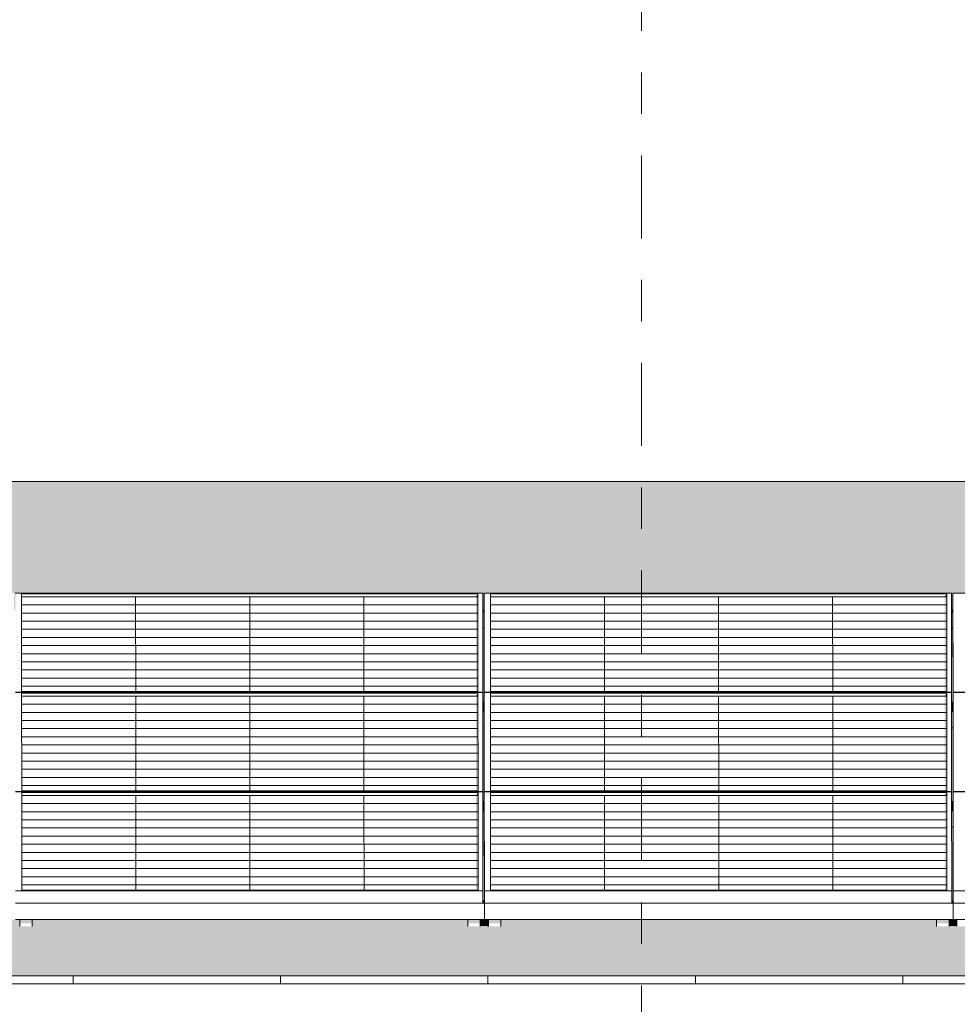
# Model space of a CAD drawing. Header units: metres. Extents: x -111 to -1, y -8 to 26.
# Tile 28 of 256: x -54.25 to -51.99, y 5.95 to 8.33. Entities that reach past the tile are written whole.
import ezdxf
from ezdxf.enums import TextEntityAlignment as Align

# ---------------------------------------------------------------- set-up
doc = ezdxf.new("R2010")
doc.units = ezdxf.units.M
doc.header["$MEASUREMENT"] = 0
doc.linetypes.add('Raster', pattern=[0.4, 0.2, -0.1, 0, -0.1])
for name, color, linetype in [('30 Dachaufbau', 7, 'Continuous'), ('70 PV-Anlage', 7, 'Continuous'), ('90 Achsraster', 7, 'Continuous'), ('94 Genehmigungsplanung Bemaßung', 7, 'Continuous')]:
    doc.layers.add(name, color=color, linetype=linetype)
doc.styles.add('ERSTELLTER_STIL_1', font='arial.ttf')
doc.styles.add('ERSTELLTER_STIL_2', font='arial.ttf')
doc.dimstyles.new('ERSTELLTER_STIL__1', dxfattribs={"dimtxt": 0.25, "dimasz": 0.19, "dimexe": 0.18, "dimexo": 0.1, "dimgap": 0, "dimtad": 1, "dimtih": 1, "dimtoh": 1, "dimzin": 0, "dimdsep": 46, "dimtxsty": 'ERSTELLTER_STIL_2', "dimblk": 'ARROWHEAD_6', "dimblk1": 'ARROWHEAD_6', "dimblk2": 'ARROWHEAD_6', "dimcen": 0.09, "dimclrd": 7, "dimclre": 7, "dimclrt": 7, "dimazin": 0, "dimtfac": 1, "dimtdec": 4, "dimtmove": 0, "dimatfit": 3, "dimfxl": 1, "dimtolj": 1, "dimtzin": 0, "dimarcsym": 0})

# ---------------------------------------------------------------- blocks, each defined once
blk = doc.blocks.new('*X3', base_point=(-27236.1321, 0))
at = {"layer": '30 Dachaufbau', "color": 7, "linetype": 'Continuous', "lineweight": 13}
for p, q in [((-54.1225, 6.0035), (-54.1225, 6.0233)), ((-54.1225, 6.0035), (-54.1225, 6.0233)), ((-53.6225, 6.0035), (-53.6225, 6.0233)), ((-53.6225, 6.0035), (-53.6225, 6.0233)), ((-53.1225, 6.0035), (-53.1225, 6.0233)), ((-53.1225, 6.0035), (-53.1225, 6.0233)), ((-52.6225, 6.0035), (-52.6225, 6.0233)), ((-52.6225, 6.0035), (-52.6225, 6.0233)), ((-52.1225, 6.0035), (-52.1225, 6.0233)), ((-52.1225, 6.0035), (-52.1225, 6.0233))]:
    blk.add_line(p, q, dxfattribs=at)
blk = doc.blocks.new('*X13', base_point=(-27236.1321, 0))
at = {"layer": '30 Dachaufbau', "linetype": 'Continuous', "lineweight": 0, "true_color": 0x000000}
blk.add_hatch(color=18, dxfattribs=at).paths.add_polyline_path([(-53.1315, 6.8599), (-53.135, 6.8599), (-53.1349, 6.6824), (-53.1314, 6.6824)])
blk = doc.blocks.new('*X14', base_point=(-27236.1321, 0))
at = {"layer": '30 Dachaufbau', "linetype": 'Continuous', "lineweight": 0, "true_color": 0x000000}
blk.add_hatch(color=18, dxfattribs=at).paths.add_polyline_path([(-53.1349, 6.6205), (-53.1347, 6.443), (-53.1313, 6.443), (-53.1314, 6.6205)])
blk = doc.blocks.new('*X15', base_point=(-27236.1321, 0))
at = {"layer": '30 Dachaufbau', "linetype": 'Continuous', "lineweight": 0, "true_color": 0x000000}
blk.add_hatch(color=18, dxfattribs=at).paths.add_polyline_path([(-53.1312, 6.3811), (-53.1347, 6.3811), (-53.1346, 6.2278), (-53.1346, 6.2036), (-53.1311, 6.2036)])
blk = doc.blocks.new('*X16', base_point=(-27236.1321, 0))
at = {"layer": '30 Dachaufbau', "linetype": 'Continuous', "lineweight": 0, "true_color": 0x000000}
blk.add_hatch(color=18, dxfattribs=at).paths.add_polyline_path([(-52.005, 6.8599), (-52.0049, 6.6824), (-52.0014, 6.6824), (-52.0015, 6.8599)])
blk = doc.blocks.new('*X17', base_point=(-27236.1321, 0))
at = {"layer": '30 Dachaufbau', "linetype": 'Continuous', "lineweight": 0, "true_color": 0x000000}
blk.add_hatch(color=18, dxfattribs=at).paths.add_polyline_path([(-52.0014, 6.6205), (-52.0049, 6.6205), (-52.0047, 6.443), (-52.0013, 6.443)])
blk = doc.blocks.new('*X18', base_point=(-27236.1321, 0))
at = {"layer": '30 Dachaufbau', "linetype": 'Continuous', "lineweight": 0, "true_color": 0x000000}
blk.add_hatch(color=18, dxfattribs=at).paths.add_polyline_path([(-52.0012, 6.3811), (-52.0047, 6.3811), (-52.0046, 6.2278), (-52.0046, 6.2036), (-52.0011, 6.2036)])
blk = doc.blocks.new('*X106', base_point=(-27236.1321, 0))
at = {"layer": '30 Dachaufbau', "linetype": 'Continuous', "lineweight": 0, "true_color": 0x000000}
h = blk.add_hatch(color=18, dxfattribs=at)
h.paths.add_polyline_path([(-58.6225, 7.2143), (-58.6225, 6.0233), (-16.8411, 6.0233), (-16.8411, 7.2143), (-22.8511, 7.2143), (-22.8511, 7.0042), (-37.6511, 7.0042), (-37.6511, 7.2143)])
h.paths.add_polyline_path([(-57.6516, 6.9157), (-57.6516, 6.9454), (-56.5251, 6.9454), (-56.525, 6.9051), (-56.5216, 6.9051), (-56.5216, 6.9157), (-56.5216, 6.9454), (-55.3951, 6.9454), (-55.395, 6.9051), (-55.3916, 6.9051), (-55.3916, 6.9157), (-55.3916, 6.9454), (-54.2651, 6.9454), (-54.265, 6.9051), (-54.2616, 6.9051), (-54.2616, 6.9157), (-54.2616, 6.9454), (-53.1351, 6.9454), (-53.135, 6.9051), (-53.1316, 6.9051), (-53.1316, 6.9157), (-53.1316, 6.9454), (-52.0051, 6.9454), (-52.005, 6.9051), (-52.0016, 6.9051), (-52.0016, 6.9157), (-52.0016, 6.9454), (-50.8751, 6.9454), (-50.875, 6.9051), (-50.8716, 6.9051), (-50.8716, 6.9157), (-50.8716, 6.9454), (-49.7451, 6.9454), (-49.745, 6.9051), (-49.7416, 6.9051), (-49.7416, 6.9157), (-49.7416, 6.9454), (-48.6151, 6.9454), (-48.615, 6.9051), (-48.6116, 6.9051), (-48.6116, 6.9157), (-48.6116, 6.9454), (-47.4851, 6.9454), (-47.485, 6.9051), (-47.4816, 6.9051), (-47.4816, 6.9157), (-47.4816, 6.9454), (-46.3551, 6.9454), (-46.355, 6.9051), (-46.3516, 6.9051), (-46.3516, 6.9157), (-46.3516, 6.9454), (-45.2251, 6.9454), (-45.225, 6.9051), (-45.2216, 6.9051), (-45.2216, 6.9157), (-45.2216, 6.9454), (-44.0951, 6.9454), (-44.095, 6.9051), (-44.0916, 6.9051), (-44.0916, 6.9157), (-44.0916, 6.9454), (-42.9651, 6.9454), (-42.965, 6.9051), (-42.9616, 6.9051), (-42.9616, 6.9157), (-42.9616, 6.9454), (-41.8351, 6.9454), (-41.835, 6.9051), (-41.8316, 6.9051), (-41.8316, 6.9157), (-41.8316, 6.9454), (-40.7051, 6.9454), (-40.705, 6.9051), (-40.7016, 6.9051), (-40.7016, 6.9157), (-40.7016, 6.9454), (-39.5751, 6.9454), (-39.575, 6.9051), (-39.5716, 6.9051), (-39.5716, 6.9157), (-39.5716, 6.9454), (-38.4451, 6.9454), (-38.445, 6.9051), (-38.4416, 6.9051), (-38.4416, 6.9157), (-38.4416, 6.9454), (-37.3151, 6.9454), (-37.315, 6.9051), (-37.3116, 6.9051), (-37.3116, 6.9157), (-37.3116, 6.9454), (-36.1851, 6.9454), (-36.185, 6.9051), (-36.1816, 6.9051), (-36.1816, 6.9157), (-36.1816, 6.9454), (-35.0551, 6.9454), (-35.055, 6.9051), (-35.0516, 6.9051), (-35.0516, 6.9157), (-35.0516, 6.9454), (-33.9251, 6.9454), (-33.925, 6.9051), (-33.9216, 6.9051), (-33.9216, 6.9157), (-33.9216, 6.9454), (-32.7951, 6.9454), (-32.795, 6.9051), (-32.7916, 6.9051), (-32.7916, 6.9157), (-32.7916, 6.9454), (-31.6651, 6.9454), (-31.665, 6.9051), (-31.6616, 6.9051), (-31.6616, 6.9157), (-31.6616, 6.9454), (-30.5351, 6.9454), (-30.535, 6.9051), (-30.5316, 6.9051), (-30.5316, 6.9157), (-30.5316, 6.9454), (-29.4051, 6.9454), (-29.405, 6.9051), (-29.4016, 6.9051), (-29.4016, 6.9157), (-29.4016, 6.9454), (-28.2751, 6.9454), (-28.275, 6.9051), (-28.2716, 6.9051), (-28.2716, 6.9157), (-28.2716, 6.9454), (-27.1451, 6.9454), (-27.145, 6.9051), (-27.1416, 6.9051), (-27.1416, 6.9157), (-27.1416, 6.9454), (-26.0151, 6.9454), (-26.015, 6.9051), (-26.0116, 6.9051), (-26.0116, 6.9157), (-26.0116, 6.9454), (-24.8851, 6.9454), (-24.885, 6.9051), (-24.8816, 6.9051), (-24.8816, 6.9157), (-24.8816, 6.9454), (-23.7551, 6.9454), (-23.755, 6.9051), (-23.7516, 6.9051), (-23.7516, 6.9157), (-23.7516, 6.9454), (-22.6251, 6.9454), (-22.625, 6.9051), (-22.6216, 6.9051), (-22.6216, 6.9157), (-22.6216, 6.9454), (-21.4951, 6.9454), (-21.495, 6.9051), (-21.4916, 6.9051), (-21.4916, 6.9157), (-21.4916, 6.9454), (-20.3651, 6.9454), (-20.365, 6.9051), (-20.3616, 6.9051), (-20.3616, 6.9157), (-20.3616, 6.9454), (-19.2351, 6.9454), (-19.235, 6.9051), (-19.2316, 6.9051), (-19.2316, 6.9157), (-19.2316, 6.9454), (-18.1051, 6.9454), (-18.105, 6.9051), (-18.1016, 6.9051), (-18.1016, 6.8995), (-18.1016, 6.8599), (-18.105, 6.8599), (-18.1049, 6.6824), (-18.1014, 6.6824), (-18.1014, 6.6768), (-18.1014, 6.6657), (-18.1014, 6.6601), (-18.1014, 6.6205), (-18.1049, 6.6205), (-18.1047, 6.443), (-18.1013, 6.443), (-18.1012, 6.4374), (-18.1012, 6.4263), (-18.1012, 6.4207), (-18.1012, 6.3811), (-18.1047, 6.3811), (-18.1046, 6.2278), (-18.1046, 6.2036), (-18.1011, 6.2036), (-18.1011, 6.1981), (-18.1011, 6.1584), (-18.1111, 6.1584), (-18.1111, 6.1427), (-18.1411, 6.1427), (-18.1411, 6.1434), (-18.1411, 6.1469), (-18.1411, 6.1584), (-19.1911, 6.1584), (-19.1911, 6.1427), (-19.2211, 6.1427), (-19.2211, 6.1434), (-19.2211, 6.1469), (-19.2211, 6.1584), (-19.2411, 6.1584), (-19.2411, 6.1427), (-19.2711, 6.1427), (-19.2711, 6.1434), (-19.2711, 6.1469), (-19.2711, 6.1584), (-20.3211, 6.1584), (-20.3211, 6.1427), (-20.3511, 6.1427), (-20.3511, 6.1434), (-20.3511, 6.1469), (-20.3511, 6.1584), (-20.3711, 6.1584), (-20.3711, 6.1427), (-20.4011, 6.1427), (-20.4011, 6.1434), (-20.4011, 6.1469), (-20.4011, 6.1584), (-21.4511, 6.1584), (-21.4511, 6.1427), (-21.4811, 6.1427), (-21.4811, 6.1434), (-21.4811, 6.1468), (-21.4811, 6.1584), (-21.5011, 6.1584), (-21.5011, 6.1427), (-21.5311, 6.1427), (-21.5311, 6.1434), (-21.5311, 6.1469), (-21.5311, 6.1584), (-22.5811, 6.1584), (-22.5811, 6.1427), (-22.6111, 6.1427), (-22.6111, 6.1434), (-22.6111, 6.1468), (-22.6111, 6.1584), (-22.6311, 6.1584), (-22.6311, 6.1427), (-22.6611, 6.1427), (-22.6611, 6.1434), (-22.6611, 6.1469), (-22.6611, 6.1584), (-23.7111, 6.1584), (-23.7111, 6.1427), (-23.7411, 6.1427), (-23.7411, 6.1434), (-23.7411, 6.1468), (-23.7411, 6.1584), (-23.7611, 6.1584), (-23.7611, 6.1427), (-23.7911, 6.1427), (-23.7911, 6.1434), (-23.7911, 6.1468), (-23.7911, 6.1584), (-24.8411, 6.1584), (-24.8411, 6.1426), (-24.8711, 6.1426), (-24.8711, 6.1434), (-24.8711, 6.1468), (-24.8711, 6.1584), (-24.8911, 6.1584), (-24.8911, 6.1426), (-24.9211, 6.1426), (-24.9211, 6.1434), (-24.9211, 6.1468), (-24.9211, 6.1584), (-25.9711, 6.1584), (-25.9711, 6.1426), (-26.0011, 6.1426), (-26.0011, 6.1434), (-26.0011, 6.1468), (-26.0011, 6.1584), (-26.0211, 6.1584), (-26.0211, 6.1426), (-26.0511, 6.1426), (-26.0511, 6.1434), (-26.0511, 6.1468), (-26.0511, 6.1584), (-27.1011, 6.1584), (-27.1011, 6.1426), (-27.1311, 6.1426), (-27.1311, 6.1434), (-27.1311, 6.1468), (-27.1311, 6.1584), (-27.1511, 6.1584), (-27.1511, 6.1426), (-27.1811, 6.1426), (-27.1811, 6.1434), (-27.1811, 6.1468), (-27.1811, 6.1584), (-28.2311, 6.1584), (-28.2311, 6.1426), (-28.2611, 6.1426), (-28.2611, 6.1434), (-28.2611, 6.1468), (-28.2611, 6.1584), (-28.2811, 6.1584), (-28.2811, 6.1426), (-28.3111, 6.1426), (-28.3111, 6.1434), (-28.3111, 6.1468), (-28.3111, 6.1584), (-29.3611, 6.1584), (-29.3611, 6.1426), (-29.3911, 6.1426), (-29.3911, 6.1434), (-29.3911, 6.1467), (-29.3911, 6.1584), (-29.4111, 6.1584), (-29.4111, 6.1426), (-29.4411, 6.1426), (-29.4411, 6.1434), (-29.4411, 6.1468), (-29.4411, 6.1584), (-30.4911, 6.1584), (-30.4911, 6.1426), (-30.5211, 6.1426), (-30.5211, 6.1434), (-30.5211, 6.1468), (-30.5211, 6.1584), (-30.5411, 6.1584), (-30.5411, 6.1426), (-30.5711, 6.1426), (-30.5711, 6.1434), (-30.5711, 6.1468), (-30.5711, 6.1584), (-31.6211, 6.1584), (-31.6211, 6.1426), (-31.6511, 6.1426), (-31.6511, 6.1434), (-31.6511, 6.1467), (-31.6511, 6.1584), (-31.6711, 6.1584), (-31.6711, 6.1426), (-31.7011, 6.1426), (-31.7011, 6.1434), (-31.7011, 6.1467), (-31.7011, 6.1584), (-32.7511, 6.1584), (-32.7511, 6.1425), (-32.7811, 6.1425), (-32.7811, 6.1434), (-32.7811, 6.1467), (-32.7811, 6.1584), (-32.8011, 6.1584), (-32.8011, 6.1425), (-32.8311, 6.1425), (-32.8311, 6.1434), (-32.8311, 6.1467), (-32.8311, 6.1584), (-33.8811, 6.1584), (-33.8811, 6.1425), (-33.9111, 6.1425), (-33.9111, 6.1434), (-33.9111, 6.1467), (-33.9111, 6.1584), (-33.9311, 6.1584), (-33.9311, 6.1425), (-33.9611, 6.1425), (-33.9611, 6.1434), (-33.9611, 6.1467), (-33.9611, 6.1584), (-35.0111, 6.1584), (-35.0111, 6.1425), (-35.0411, 6.1425), (-35.0411, 6.1434), (-35.0411, 6.1467), (-35.0411, 6.1584), (-35.0611, 6.1584), (-35.0611, 6.1425), (-35.0911, 6.1425), (-35.0911, 6.1434), (-35.0911, 6.1467), (-35.0911, 6.1584), (-36.1411, 6.1584), (-36.1411, 6.1425), (-36.1711, 6.1425), (-36.1711, 6.1434), (-36.1711, 6.1466), (-36.1711, 6.1584), (-36.1911, 6.1584), (-36.1911, 6.1425), (-36.2211, 6.1425), (-36.2211, 6.1434), (-36.2211, 6.1467), (-36.2211, 6.1584), (-37.2711, 6.1584), (-37.2711, 6.1425), (-37.3011, 6.1425), (-37.3011, 6.1434), (-37.3011, 6.1467), (-37.3011, 6.1584), (-37.3211, 6.1584), (-37.3211, 6.1425), (-37.3511, 6.1425), (-37.3511, 6.1434), (-37.3511, 6.1467), (-37.3511, 6.1584), (-38.4011, 6.1584), (-38.4011, 6.1425), (-38.4311, 6.1425), (-38.4311, 6.1434), (-38.4311, 6.1466), (-38.4311, 6.1584), (-38.4511, 6.1584), (-38.4511, 6.1425), (-38.4811, 6.1425), (-38.4811, 6.1434), (-38.4811, 6.1467), (-38.4811, 6.1584), (-39.5311, 6.1584), (-39.5311, 6.1424), (-39.5611, 6.1424), (-39.5611, 6.1434), (-39.5611, 6.1466), (-39.5611, 6.1584), (-39.5811, 6.1584), (-39.5811, 6.1424), (-39.6111, 6.1424), (-39.6111, 6.1434), (-39.6111, 6.1466), (-39.6111, 6.1584), (-40.6611, 6.1584), (-40.6611, 6.1424), (-40.6911, 6.1424), (-40.6911, 6.1434), (-40.6911, 6.1466), (-40.6911, 6.1584), (-40.7111, 6.1584), (-40.7111, 6.1424), (-40.7411, 6.1424), (-40.7411, 6.1434), (-40.7411, 6.1466), (-40.7411, 6.1584), (-41.7911, 6.1584), (-41.7911, 6.1424), (-41.8211, 6.1424), (-41.8211, 6.1434), (-41.8211, 6.1466), (-41.8211, 6.1584), (-41.8411, 6.1584), (-41.8411, 6.1424), (-41.8711, 6.1424), (-41.8711, 6.1434), (-41.8711, 6.1466), (-41.8711, 6.1584), (-42.9211, 6.1584), (-42.9211, 6.1424), (-42.9511, 6.1424), (-42.9511, 6.1434), (-42.9511, 6.1466), (-42.9511, 6.1584), (-42.9711, 6.1584), (-42.9711, 6.1424), (-43.0011, 6.1424), (-43.0011, 6.1434), (-43.0011, 6.1466), (-43.0011, 6.1584), (-44.0511, 6.1584), (-44.0511, 6.1424), (-44.0811, 6.1424), (-44.0811, 6.1434), (-44.0811, 6.1466), (-44.0811, 6.1584), (-44.1011, 6.1584), (-44.1011, 6.1424), (-44.1311, 6.1424), (-44.1311, 6.1434), (-44.1311, 6.1466), (-44.1311, 6.1584), (-45.1811, 6.1584), (-45.1811, 6.1424), (-45.2111, 6.1424), (-45.2111, 6.1434), (-45.2111, 6.1466), (-45.2111, 6.1584), (-45.2311, 6.1584), (-45.2311, 6.1424), (-45.2611, 6.1424), (-45.2611, 6.1434), (-45.2611, 6.1466), (-45.2611, 6.1584), (-46.3111, 6.1584), (-46.3111, 6.1424), (-46.3411, 6.1424), (-46.3411, 6.1434), (-46.3411, 6.1465), (-46.3411, 6.1584), (-46.3611, 6.1584), (-46.3611, 6.1424), (-46.3911, 6.1424), (-46.3911, 6.1434), (-46.3911, 6.1466), (-46.3911, 6.1584), (-47.4411, 6.1584), (-47.4411, 6.1423), (-47.4711, 6.1423), (-47.4711, 6.1434), (-47.4711, 6.1465), (-47.4711, 6.1584), (-47.4911, 6.1584), (-47.4911, 6.1423), (-47.5211, 6.1423), (-47.5211, 6.1434), (-47.5211, 6.1465), (-47.5211, 6.1584), (-48.5711, 6.1584), (-48.5711, 6.1423), (-48.6011, 6.1423), (-48.6011, 6.1434), (-48.6011, 6.1465), (-48.6011, 6.1584), (-48.6211, 6.1584), (-48.6211, 6.1423), (-48.6511, 6.1423), (-48.6511, 6.1434), (-48.6511, 6.1465), (-48.6511, 6.1584), (-49.7011, 6.1584), (-49.7011, 6.1423), (-49.7311, 6.1423), (-49.7311, 6.1434), (-49.7311, 6.1465), (-49.7311, 6.1584), (-49.7511, 6.1584), (-49.7511, 6.1423), (-49.7811, 6.1423), (-49.7811, 6.1434), (-49.7811, 6.1465), (-49.7811, 6.1584), (-50.8311, 6.1584), (-50.8311, 6.1423), (-50.8611, 6.1423), (-50.8611, 6.1434), (-50.8611, 6.1465), (-50.8611, 6.1584), (-50.8811, 6.1584), (-50.8811, 6.1423), (-50.9111, 6.1423), (-50.9111, 6.1434), (-50.9111, 6.1465), (-50.9111, 6.1584), (-51.9611, 6.1584), (-51.9611, 6.1423), (-51.9911, 6.1423), (-51.9911, 6.1434), (-51.9911, 6.1464), (-51.9911, 6.1584), (-52.0111, 6.1584), (-52.0111, 6.1423), (-52.0411, 6.1423), (-52.0411, 6.1434), (-52.0411, 6.1465), (-52.0411, 6.1584), (-53.0911, 6.1584), (-53.0911, 6.1423), (-53.1211, 6.1423), (-53.1211, 6.1434), (-53.1211, 6.1465), (-53.1211, 6.1584), (-53.1411, 6.1584), (-53.1411, 6.1423), (-53.1711, 6.1423), (-53.1711, 6.1434), (-53.1711, 6.1464), (-53.1711, 6.1584), (-54.2211, 6.1584), (-54.2211, 6.1423), (-54.2511, 6.1423), (-54.2511, 6.1434), (-54.2511, 6.1464), (-54.2511, 6.1584), (-54.2711, 6.1584), (-54.2711, 6.1423), (-54.3011, 6.1423), (-54.3011, 6.1434), (-54.3011, 6.1464), (-54.3011, 6.1584), (-55.3511, 6.1584), (-55.3511, 6.1422), (-55.3811, 6.1422), (-55.3811, 6.1434), (-55.3811, 6.1464), (-55.3811, 6.1584), (-55.4011, 6.1584), (-55.4011, 6.1422), (-55.4311, 6.1422), (-55.4311, 6.1434), (-55.4311, 6.1464), (-55.4311, 6.1584), (-56.4811, 6.1584), (-56.4811, 6.1422), (-56.5111, 6.1422), (-56.5111, 6.1434), (-56.5111, 6.1464), (-56.5111, 6.1584), (-56.5311, 6.1584), (-56.5311, 6.1422), (-56.5611, 6.1422), (-56.5611, 6.1434), (-56.5611, 6.1464), (-56.5611, 6.1584), (-57.6111, 6.1584), (-57.6111, 6.1422), (-57.6411, 6.1422), (-57.6411, 6.1434), (-57.6411, 6.1464), (-57.6411, 6.1584), (-57.6511, 6.1584), (-57.6511, 6.164), (-57.6511, 6.2036), (-57.6512, 6.3811), (-57.6512, 6.3811), (-57.6512, 6.3867), (-57.6512, 6.3978), (-57.6513, 6.4034), (-57.6513, 6.443), (-57.6514, 6.6205), (-57.6514, 6.6205), (-57.6514, 6.6261), (-57.6514, 6.6372), (-57.6514, 6.6428), (-57.6514, 6.6824), (-57.6515, 6.8599), (-57.6516, 6.8599), (-57.6516, 6.8654), (-57.6516, 6.9051)], flags=0)
blk = doc.blocks.new('Standard-Rastermarker[12]_1', base_point=(-52.7525, 10))
at = {"layer": '90 Achsraster', "color": 14, "linetype": 'Raster', "lineweight": 18, "true_color": 0xa80000}
blk.add_line((-52.7525, 9), (-52.7525, -1), dxfattribs=at)
at = {"layer": '90 Achsraster', "color": 14, "lineweight": 18, "true_color": 0xa80000, "style": 'ERSTELLTER_STIL_1'}
for tag, p in [('AC_MarkerText_1_0', (-52.7525, 10.5)), ('AC_MarkerText_1_1', (-52.7525, -2.2))]:
    blk.add_attdef(tag, text='', height=0.3, rotation=360, dxfattribs=at).set_placement(p, align=Align.TOP_CENTER)
blk = doc.blocks.new('*D128', base_point=(-27236.1321, 0))
at = {"layer": '94 Genehmigungsplanung Bemaßung', "color": 7, "linetype": 'Continuous', "lineweight": 13}
for p, q in [((-58.1625, 9.3843), (-58.1625, 9.7593)), ((-17.3411, 9.3843), (-17.3411, 9.7593)), ((-58.0625, 9.6718), (-58.2625, 9.4718)), ((-17.2411, 9.6718), (-17.4411, 9.4718)), ((-58.3125, 9.5718), (-58.1625, 9.5718)), ((-58.1625, 9.5718), (-17.3411, 9.5718))]:
    blk.add_line(p, q, dxfattribs=at)
at = {"layer": '94 Genehmigungsplanung Bemaßung', "color": 7, "lineweight": 13, "insert": (-38.1808, 9.6218), "char_height": 0.25, "attachment_point": 7, "style": 'ERSTELLTER_STIL_2'}
blk.add_mtext('\\A1;{\\pql;\\fArial|b0|i0|c0|p0;\\W1.000000;40,82}', dxfattribs=at)
blk = doc.blocks.new('ARROWHEAD_6')
at = {"color": 0, "linetype": 'Continuous', "lineweight": 0}
for p, q in [((-0.5, -0.5), (0.5, 0.5)), ((0, 0), (-1, 0))]:
    blk.add_line(p, q, dxfattribs=at)

msp = doc.modelspace()

# ---------------------------------------------------------------- hatches: boundary and pattern name
at = {"layer": '30 Dachaufbau', "linetype": 'Continuous', "lineweight": 0, "true_color": 0x000000}
for points in [[(-53.1315, 6.8599), (-53.135, 6.8599), (-53.1349, 6.6824), (-53.1314, 6.6824)], [(-52.005, 6.8599), (-52.0049, 6.6824), (-52.0014, 6.6824), (-52.0015, 6.8599)], [(-53.1349, 6.6205), (-53.1347, 6.443), (-53.1313, 6.443), (-53.1314, 6.6205)], [(-52.0014, 6.6205), (-52.0049, 6.6205), (-52.0047, 6.443), (-52.0013, 6.443)], [(-53.1312, 6.3811), (-53.1347, 6.3811), (-53.1346, 6.2278), (-53.1346, 6.2036), (-53.1311, 6.2036)], [(-52.0012, 6.3811), (-52.0047, 6.3811), (-52.0046, 6.2278), (-52.0046, 6.2036), (-52.0011, 6.2036)], [(-54.2211, 6.1428), (-53.1758, 6.1428), (-53.1711, 6.1423), (-53.1711, 6.1464), (-53.1711, 6.1584), (-54.2211, 6.1584)], [(-53.1411, 6.1584), (-53.1411, 6.1428), (-53.1258, 6.1428), (-53.1211, 6.1423), (-53.1211, 6.1465), (-53.1211, 6.1584)], [(-53.0911, 6.1428), (-52.0458, 6.1428), (-52.0411, 6.1423), (-52.0411, 6.1465), (-52.0411, 6.1584), (-53.0911, 6.1584)], [(-52.0111, 6.1584), (-52.0111, 6.1428), (-51.9958, 6.1428), (-51.9911, 6.1423), (-51.9911, 6.1464), (-51.9911, 6.1584)]]:
    msp.add_hatch(color=18, dxfattribs=at).paths.add_polyline_path(points)
at = {"layer": '70 PV-Anlage', "linetype": 'Continuous', "lineweight": 0, "true_color": 0x000000}
for points in [[(-53.1514, 6.9364), (-53.1466, 6.9364), (-53.1466, 6.9438)], [(-53.1513, 6.7086), (-53.1464, 6.7086), (-53.1466, 6.9254), (-53.1466, 6.9364), (-53.1514, 6.9364)], [(-53.1466, 6.9438), (-53.1466, 6.9254), (-53.1464, 6.7086)], [(-53.1316, 6.9454), (-53.1316, 6.9157), (-53.1316, 6.9051), (-53.1316, 6.9027), (-53.1314, 6.6781), (-53.1314, 6.7065)], [(-52.0214, 6.9364), (-52.0166, 6.9364), (-52.0166, 6.9438)], [(-52.0213, 6.7086), (-52.0164, 6.7086), (-52.0166, 6.9254), (-52.0166, 6.9364), (-52.0214, 6.9364)], [(-52.0166, 6.9254), (-52.0164, 6.7086), (-52.0166, 6.9438)], [(-52.0016, 6.9454), (-52.0016, 6.9157), (-52.0016, 6.9051), (-52.0016, 6.9027), (-52.0014, 6.6781), (-52.0014, 6.7065)], [(-53.135, 6.9051), (-53.135, 6.8995), (-53.1316, 6.8995), (-53.1316, 6.9027), (-53.1316, 6.9051)], [(-52.005, 6.9051), (-52.005, 6.8995), (-52.0016, 6.8995), (-52.0016, 6.9027), (-52.0016, 6.9051)], [(-53.135, 6.8995), (-53.135, 6.8599), (-53.1316, 6.8599), (-53.1316, 6.8623), (-53.1316, 6.8995)], [(-53.1316, 6.8623), (-53.1316, 6.8599), (-53.1316, 6.8995), (-53.1316, 6.9027)], [(-53.1316, 6.8995), (-53.1316, 6.8599), (-53.1315, 6.8599)], [(-52.005, 6.8995), (-52.005, 6.8599), (-52.0016, 6.8599), (-52.0016, 6.8623), (-52.0016, 6.8995)], [(-52.0016, 6.8623), (-52.0016, 6.8599), (-52.0016, 6.8995), (-52.0016, 6.9027)], [(-52.0016, 6.8995), (-52.0016, 6.8599), (-52.0015, 6.8599)], [(-53.1513, 6.697), (-53.1464, 6.697), (-53.1464, 6.7044)], [(-53.1513, 6.697), (-53.1511, 6.4692), (-53.1463, 6.4692), (-53.1464, 6.697)], [(-53.1464, 6.7044), (-53.1464, 6.697), (-53.1462, 6.4692)], [(-53.1314, 6.706), (-53.1314, 6.6763), (-53.1312, 6.4374), (-53.1312, 6.4671)], [(-52.0213, 6.697), (-52.0164, 6.697), (-52.0164, 6.7044)], [(-52.0213, 6.697), (-52.0211, 6.4692), (-52.0163, 6.4692), (-52.0164, 6.697)], [(-52.0164, 6.697), (-52.0162, 6.4692), (-52.0164, 6.7044)], [(-52.0014, 6.706), (-52.0014, 6.6763), (-52.0012, 6.4374), (-52.0012, 6.4671)], [(-53.1349, 6.6824), (-53.1349, 6.6768), (-53.1314, 6.6768), (-53.1314, 6.6781), (-53.1314, 6.6824)], [(-53.1314, 6.6768), (-53.1349, 6.6768), (-53.1349, 6.6657), (-53.1314, 6.6657)], [(-52.0049, 6.6824), (-52.0049, 6.6768), (-52.0014, 6.6768), (-52.0014, 6.6781), (-52.0014, 6.6824)], [(-52.0049, 6.6768), (-52.0049, 6.6657), (-52.0014, 6.6657), (-52.0014, 6.6768)], [(-53.1349, 6.6657), (-53.1349, 6.6601), (-53.1314, 6.6601), (-53.1314, 6.6657)], [(-53.1349, 6.6601), (-53.1349, 6.6205), (-53.1314, 6.6205), (-53.1314, 6.6261), (-53.1314, 6.6601)], [(-53.1314, 6.6261), (-53.1314, 6.6205), (-53.1314, 6.6601), (-53.1314, 6.6657)], [(-53.1314, 6.6601), (-53.1314, 6.6205), (-53.1314, 6.6205)], [(-52.0049, 6.6657), (-52.0049, 6.6601), (-52.0014, 6.6601), (-52.0014, 6.6657)], [(-52.0049, 6.6601), (-52.0049, 6.6205), (-52.0014, 6.6205), (-52.0014, 6.6261), (-52.0014, 6.6601)], [(-52.0014, 6.6261), (-52.0014, 6.6205), (-52.0014, 6.6601), (-52.0014, 6.6657)], [(-52.0014, 6.6601), (-52.0014, 6.6205), (-52.0014, 6.6205)], [(-53.1511, 6.4576), (-53.1462, 6.4576), (-53.1462, 6.4651)], [(-53.151, 6.2298), (-53.1461, 6.2298), (-53.1462, 6.4448), (-53.1462, 6.4576), (-53.1511, 6.4576)], [(-53.1461, 6.2313), (-53.1462, 6.4651), (-53.1462, 6.4448)], [(-53.1312, 6.4667), (-53.1312, 6.4369), (-53.1312, 6.4263), (-53.1312, 6.422), (-53.1311, 6.1981), (-53.1311, 6.2278)], [(-52.0211, 6.4576), (-52.0162, 6.4576), (-52.0162, 6.4651)], [(-52.021, 6.2298), (-52.0161, 6.2298), (-52.0162, 6.4448), (-52.0162, 6.4576), (-52.0211, 6.4576)], [(-52.0162, 6.4651), (-52.0162, 6.4448), (-52.0161, 6.2313)], [(-52.0012, 6.4667), (-52.0012, 6.4369), (-52.0012, 6.4263), (-52.0012, 6.422), (-52.0011, 6.1981), (-52.0011, 6.2278)], [(-53.1347, 6.443), (-53.1347, 6.4374), (-53.1313, 6.4374), (-53.1313, 6.443)], [(-53.1312, 6.4374), (-53.1347, 6.4374), (-53.1347, 6.4263), (-53.1312, 6.4263)], [(-52.0013, 6.443), (-52.0047, 6.443), (-52.0047, 6.4374), (-52.0013, 6.4374)], [(-52.0012, 6.4374), (-52.0047, 6.4374), (-52.0047, 6.4263), (-52.0012, 6.4263)], [(-53.1312, 6.4263), (-53.1347, 6.4263), (-53.1347, 6.4207), (-53.1312, 6.4207), (-53.1312, 6.422)], [(-53.1312, 6.4207), (-53.1347, 6.4207), (-53.1347, 6.3811), (-53.1312, 6.3811)], [(-53.1312, 6.4207), (-53.1312, 6.3811), (-53.1312, 6.3811)], [(-52.0012, 6.4263), (-52.0047, 6.4263), (-52.0047, 6.4207), (-52.0012, 6.4207), (-52.0012, 6.422)], [(-52.0047, 6.4207), (-52.0047, 6.3811), (-52.0012, 6.3811), (-52.0012, 6.4207)], [(-52.0012, 6.4207), (-52.0012, 6.3811), (-52.0012, 6.3811)], [(-53.1346, 6.1984), (-53.1311, 6.1981), (-53.1311, 6.201), (-53.1311, 6.2036), (-53.1346, 6.2036)], [(-52.0046, 6.1984), (-52.0011, 6.1981), (-52.0011, 6.201), (-52.0011, 6.2036), (-52.0046, 6.2036)], [(-54.2211, 6.1584), (-54.2511, 6.1584), (-54.2511, 6.1495), (-54.2211, 6.1495)], [(-53.1711, 6.1584), (-53.1711, 6.1464), (-53.1711, 6.1434)], [(-53.1411, 6.1584), (-53.1711, 6.1584), (-53.1711, 6.1495), (-53.1411, 6.1495)], [(-53.1211, 6.1584), (-53.1211, 6.1465), (-53.1211, 6.1434)], [(-53.0911, 6.1584), (-53.1211, 6.1584), (-53.1211, 6.1495), (-53.0911, 6.1495)], [(-52.0411, 6.1584), (-52.0411, 6.1465), (-52.0411, 6.1434)], [(-52.0111, 6.1584), (-52.0411, 6.1584), (-52.0411, 6.1495), (-52.0111, 6.1495)], [(-51.9911, 6.1464), (-51.9911, 6.1434), (-51.9911, 6.1584)]]:
    msp.add_hatch(color=18, dxfattribs=at).paths.add_polyline_path(points)

# ---------------------------------------------------------------- linework, layer by layer
at = {"layer": '30 Dachaufbau', "color": 7, "linetype": 'Continuous', "lineweight": 13}
for p, q in [((-37.6511, 7.2143), (-58.6225, 7.2143)), ((-58.6225, 6.0233), (-16.8411, 6.0233)), ((-16.8411, 6.0035), (-58.6225, 6.0035))]:
    msp.add_line(p, q, dxfattribs=at)
at = {"layer": '70 PV-Anlage', "color": 7, "linetype": 'Continuous', "lineweight": 13}
for p, q in [((-53.1351, 6.9454), (-54.2616, 6.9454)), ((-54.2464, 6.7086), (-54.2466, 6.9438)), ((-54.2466, 6.9438), (-53.1466, 6.9438)), ((-53.1466, 6.9364), (-54.2466, 6.9364)), ((-53.9716, 6.9364), (-53.9716, 6.9365)), ((-53.9714, 6.7086), (-53.9716, 6.9364)), ((-53.6966, 6.9364), (-53.6966, 6.9365)), ((-53.6964, 6.7086), (-53.6966, 6.9364)), ((-53.4216, 6.9364), (-53.4216, 6.9365)), ((-53.4214, 6.7086), (-53.4216, 6.9364)), ((-53.1466, 6.9438), (-53.1464, 6.7086)), ((-53.1466, 6.9364), (-53.1466, 6.9438)), ((-53.1349, 6.7065), (-53.1351, 6.9454)), ((-52.0051, 6.9454), (-53.1316, 6.9454)), ((-53.1316, 6.9454), (-53.1314, 6.7065)), ((-53.1316, 6.9157), (-53.1316, 6.9454)), ((-53.1164, 6.7086), (-53.1166, 6.9438)), ((-53.1166, 6.9438), (-52.0166, 6.9438)), ((-52.0166, 6.9364), (-53.1166, 6.9364)), ((-52.8416, 6.9364), (-52.8416, 6.9365)), ((-52.8414, 6.7086), (-52.8416, 6.9364)), ((-52.5666, 6.9364), (-52.5666, 6.9365)), ((-52.5664, 6.7086), (-52.5666, 6.9364)), ((-52.2916, 6.9364), (-52.2916, 6.9365)), ((-52.2914, 6.7086), (-52.2916, 6.9364)), ((-52.0166, 6.9438), (-52.0164, 6.7086)), ((-52.0166, 6.9364), (-52.0166, 6.9438)), ((-52.0049, 6.7065), (-52.0051, 6.9454)), ((-50.8751, 6.9454), (-52.0016, 6.9454)), ((-52.0016, 6.9454), (-52.0014, 6.7065)), ((-52.0016, 6.9157), (-52.0016, 6.9454)), ((-54.2466, 6.9169), (-53.1466, 6.9169)), ((-53.1316, 6.9051), (-53.135, 6.9051)), ((-53.1316, 6.9157), (-53.1316, 6.9051)), ((-53.1316, 6.9051), (-53.1316, 6.8995)), ((-53.1166, 6.9169), (-52.0166, 6.9169)), ((-52.0016, 6.9051), (-52.005, 6.9051)), ((-52.0016, 6.9157), (-52.0016, 6.9051)), ((-52.0016, 6.9051), (-52.0016, 6.8995)), ((-54.2465, 6.8973), (-53.1465, 6.8973)), ((-53.135, 6.8995), (-53.1316, 6.8995)), ((-53.1316, 6.8599), (-53.1316, 6.8995)), ((-53.1316, 6.8995), (-53.1314, 6.6824)), ((-53.1165, 6.8973), (-52.0165, 6.8973)), ((-52.005, 6.8995), (-52.0016, 6.8995)), ((-52.0016, 6.8599), (-52.0016, 6.8995)), ((-52.0016, 6.8995), (-52.0014, 6.6824)), ((-54.2465, 6.8777), (-53.1465, 6.8777)), ((-54.2465, 6.8581), (-53.1465, 6.8581)), ((-53.135, 6.8599), (-53.1316, 6.8599)), ((-53.1165, 6.8777), (-52.0165, 6.8777)), ((-53.1165, 6.8581), (-52.0165, 6.8581)), ((-52.005, 6.8599), (-52.0016, 6.8599)), ((-54.2465, 6.8385), (-53.1465, 6.8385)), ((-53.1165, 6.8385), (-52.0165, 6.8385)), ((-54.2465, 6.8189), (-53.1465, 6.8189)), ((-53.1165, 6.8189), (-52.0165, 6.8189)), ((-54.2465, 6.7993), (-53.1465, 6.7993)), ((-53.1165, 6.7993), (-52.0165, 6.7993)), ((-54.2465, 6.7797), (-53.1465, 6.7797)), ((-53.1165, 6.7797), (-52.0165, 6.7797)), ((-54.2464, 6.7601), (-53.1465, 6.7601)), ((-54.2464, 6.7405), (-53.1464, 6.7405)), ((-53.1164, 6.7601), (-52.0165, 6.7601)), ((-53.1164, 6.7405), (-52.0164, 6.7405)), ((-54.2464, 6.7209), (-53.1464, 6.7209)), ((-53.1164, 6.7209), (-52.0164, 6.7209)), ((-54.2614, 6.7065), (-53.1349, 6.7065)), ((-53.1349, 6.706), (-54.2614, 6.706)), ((-53.1464, 6.7086), (-54.2464, 6.7086)), ((-54.2462, 6.4692), (-54.2464, 6.7044)), ((-54.2464, 6.7044), (-53.1464, 6.7044)), ((-53.1464, 6.697), (-54.2464, 6.697)), ((-53.9714, 6.697), (-53.9714, 6.6971)), ((-53.9713, 6.4692), (-53.9714, 6.697)), ((-53.6964, 6.697), (-53.6964, 6.6971)), ((-53.6963, 6.4692), (-53.6964, 6.697)), ((-53.4214, 6.697), (-53.4214, 6.6971)), ((-53.4213, 6.4692), (-53.4214, 6.697)), ((-53.1464, 6.7044), (-53.1462, 6.4692)), ((-53.1464, 6.697), (-53.1464, 6.7044)), ((-53.1349, 6.706), (-53.1349, 6.7065)), ((-53.1347, 6.4671), (-53.1349, 6.706)), ((-53.1314, 6.7065), (-52.0049, 6.7065)), ((-53.1314, 6.706), (-53.1314, 6.7065)), ((-52.0049, 6.706), (-53.1314, 6.706)), ((-53.1314, 6.706), (-53.1312, 6.4671)), ((-53.1314, 6.6763), (-53.1314, 6.706)), ((-52.0164, 6.7086), (-53.1164, 6.7086)), ((-53.1162, 6.4692), (-53.1164, 6.7044)), ((-53.1164, 6.7044), (-52.0164, 6.7044)), ((-52.0164, 6.697), (-53.1164, 6.697)), ((-52.8414, 6.697), (-52.8414, 6.6971)), ((-52.8413, 6.4692), (-52.8414, 6.697)), ((-52.5664, 6.697), (-52.5664, 6.6971)), ((-52.5663, 6.4692), (-52.5664, 6.697)), ((-52.2914, 6.697), (-52.2914, 6.6971)), ((-52.2913, 6.4692), (-52.2914, 6.697)), ((-52.0164, 6.7044), (-52.0162, 6.4692)), ((-52.0164, 6.697), (-52.0164, 6.7044)), ((-52.0049, 6.706), (-52.0049, 6.7065)), ((-52.0047, 6.4671), (-52.0049, 6.706)), ((-52.0014, 6.7065), (-50.8749, 6.7065)), ((-52.0014, 6.706), (-52.0014, 6.7065)), ((-50.8749, 6.706), (-52.0014, 6.706)), ((-52.0014, 6.706), (-52.0012, 6.4671)), ((-52.0014, 6.6763), (-52.0014, 6.706)), ((-54.2464, 6.6775), (-53.1464, 6.6775)), ((-53.1314, 6.6824), (-53.1349, 6.6824)), ((-53.1349, 6.6768), (-53.1314, 6.6768)), ((-53.1314, 6.6768), (-53.1314, 6.6824)), ((-53.1314, 6.6763), (-53.1314, 6.6657)), ((-53.1164, 6.6775), (-52.0164, 6.6775)), ((-52.0014, 6.6824), (-52.0049, 6.6824)), ((-52.0049, 6.6768), (-52.0014, 6.6768)), ((-52.0014, 6.6768), (-52.0014, 6.6824)), ((-52.0014, 6.6763), (-52.0014, 6.6657)), ((-54.2464, 6.6579), (-53.1464, 6.6579)), ((-53.1314, 6.6657), (-53.1349, 6.6657)), ((-53.1349, 6.6601), (-53.1314, 6.6601)), ((-53.1314, 6.6657), (-53.1314, 6.6601)), ((-53.1314, 6.6205), (-53.1314, 6.6601)), ((-53.1314, 6.6601), (-53.1313, 6.443)), ((-53.1164, 6.6579), (-52.0164, 6.6579)), ((-52.0014, 6.6657), (-52.0049, 6.6657)), ((-52.0049, 6.6601), (-52.0014, 6.6601)), ((-52.0014, 6.6657), (-52.0014, 6.6601)), ((-52.0014, 6.6205), (-52.0014, 6.6601)), ((-52.0014, 6.6601), (-52.0013, 6.443)), ((-54.2464, 6.6383), (-53.1464, 6.6383)), ((-53.1349, 6.6205), (-53.1314, 6.6205)), ((-53.1164, 6.6383), (-52.0164, 6.6383)), ((-52.0049, 6.6205), (-52.0014, 6.6205)), ((-54.2464, 6.6187), (-53.1464, 6.6187)), ((-54.2463, 6.5991), (-53.1463, 6.5991)), ((-53.1164, 6.6187), (-52.0164, 6.6187)), ((-53.1163, 6.5991), (-52.0163, 6.5991)), ((-54.2463, 6.5795), (-53.1463, 6.5795)), ((-53.1163, 6.5795), (-52.0163, 6.5795)), ((-54.2463, 6.5599), (-53.1463, 6.5599)), ((-53.1163, 6.5599), (-52.0163, 6.5599)), ((-54.2463, 6.5403), (-53.1463, 6.5403)), ((-53.1163, 6.5403), (-52.0163, 6.5403)), ((-54.2463, 6.5207), (-53.1463, 6.5207)), ((-53.1163, 6.5207), (-52.0163, 6.5207)), ((-54.2463, 6.5011), (-53.1463, 6.5011)), ((-54.2463, 6.4815), (-53.1463, 6.4815)), ((-53.1163, 6.5011), (-52.0163, 6.5011)), ((-53.1163, 6.4815), (-52.0163, 6.4815)), ((-54.2612, 6.4671), (-53.1347, 6.4671)), ((-53.1347, 6.4667), (-54.2612, 6.4667)), ((-53.1462, 6.4692), (-54.2462, 6.4692)), ((-54.2461, 6.2298), (-54.2462, 6.4651)), ((-54.2462, 6.4651), (-53.1462, 6.4651)), ((-53.1462, 6.4576), (-54.2462, 6.4576)), ((-53.9712, 6.4576), (-53.9712, 6.4577)), ((-53.9711, 6.2298), (-53.9712, 6.4576)), ((-53.6962, 6.4576), (-53.6962, 6.4577)), ((-53.6961, 6.2298), (-53.6962, 6.4576)), ((-53.4212, 6.4576), (-53.4212, 6.4577)), ((-53.4211, 6.2298), (-53.4212, 6.4576)), ((-53.1462, 6.4651), (-53.1461, 6.2298)), ((-53.1462, 6.4576), (-53.1462, 6.4651)), ((-53.1347, 6.4667), (-53.1347, 6.4671)), ((-53.1346, 6.2278), (-53.1347, 6.4667)), ((-53.1312, 6.4671), (-52.0047, 6.4671)), ((-53.1312, 6.4667), (-53.1312, 6.4671)), ((-52.0047, 6.4667), (-53.1312, 6.4667)), ((-53.1312, 6.4667), (-53.1311, 6.2278)), ((-53.1312, 6.4369), (-53.1312, 6.4667)), ((-52.0162, 6.4692), (-53.1162, 6.4692)), ((-53.1161, 6.2298), (-53.1162, 6.4651)), ((-53.1162, 6.4651), (-52.0162, 6.4651)), ((-52.0162, 6.4576), (-53.1162, 6.4576)), ((-52.8412, 6.4576), (-52.8412, 6.4577)), ((-52.8411, 6.2298), (-52.8412, 6.4576)), ((-52.5662, 6.4576), (-52.5662, 6.4577)), ((-52.5661, 6.2298), (-52.5662, 6.4576)), ((-52.2912, 6.4576), (-52.2912, 6.4577)), ((-52.2911, 6.2298), (-52.2912, 6.4576)), ((-52.0162, 6.4651), (-52.0161, 6.2298)), ((-52.0162, 6.4576), (-52.0162, 6.4651)), ((-52.0047, 6.4667), (-52.0047, 6.4671)), ((-52.0046, 6.2278), (-52.0047, 6.4667)), ((-52.0012, 6.4671), (-50.8747, 6.4671)), ((-52.0012, 6.4667), (-52.0012, 6.4671)), ((-50.8747, 6.4667), (-52.0012, 6.4667)), ((-52.0012, 6.4667), (-52.0011, 6.2278)), ((-52.0012, 6.4369), (-52.0012, 6.4667)), ((-54.2462, 6.4381), (-53.1462, 6.4381)), ((-53.1313, 6.443), (-53.1347, 6.443)), ((-53.1347, 6.4374), (-53.1312, 6.4374)), ((-53.1312, 6.4374), (-53.1313, 6.443)), ((-53.1312, 6.4369), (-53.1312, 6.4263)), ((-53.1162, 6.4381), (-52.0162, 6.4381)), ((-52.0013, 6.443), (-52.0047, 6.443)), ((-52.0047, 6.4374), (-52.0012, 6.4374)), ((-52.0012, 6.4374), (-52.0013, 6.443)), ((-52.0012, 6.4369), (-52.0012, 6.4263)), ((-54.2462, 6.4185), (-53.1462, 6.4185)), ((-53.1312, 6.4263), (-53.1347, 6.4263)), ((-53.1347, 6.4207), (-53.1312, 6.4207)), ((-53.1312, 6.4263), (-53.1312, 6.4207)), ((-53.1312, 6.3811), (-53.1312, 6.4207)), ((-53.1312, 6.4207), (-53.1311, 6.2036)), ((-53.1162, 6.4185), (-52.0162, 6.4185)), ((-52.0012, 6.4263), (-52.0047, 6.4263)), ((-52.0047, 6.4207), (-52.0012, 6.4207)), ((-52.0012, 6.4263), (-52.0012, 6.4207)), ((-52.0012, 6.3811), (-52.0012, 6.4207)), ((-52.0012, 6.4207), (-52.0011, 6.2036)), ((-54.2462, 6.3989), (-53.1462, 6.3989)), ((-53.1162, 6.3989), (-52.0162, 6.3989)), ((-54.2462, 6.3793), (-53.1462, 6.3793)), ((-54.2462, 6.3597), (-53.1462, 6.3597)), ((-53.1347, 6.3811), (-53.1312, 6.3811)), ((-53.1162, 6.3793), (-52.0162, 6.3793)), ((-53.1162, 6.3597), (-52.0162, 6.3597)), ((-52.0047, 6.3811), (-52.0012, 6.3811)), ((-54.2462, 6.3401), (-53.1462, 6.3401)), ((-53.1162, 6.3401), (-52.0162, 6.3401)), ((-54.2461, 6.3205), (-53.1462, 6.3205)), ((-53.1161, 6.3205), (-52.0162, 6.3205)), ((-54.2461, 6.3009), (-53.1461, 6.3009)), ((-53.1161, 6.3009), (-52.0161, 6.3009)), ((-54.2461, 6.2813), (-53.1461, 6.2813)), ((-53.1161, 6.2813), (-52.0161, 6.2813)), ((-54.2461, 6.2617), (-53.1461, 6.2617)), ((-54.2461, 6.2421), (-53.1461, 6.2421)), ((-53.1161, 6.2617), (-52.0161, 6.2617)), ((-53.1161, 6.2421), (-52.0161, 6.2421)), ((-54.2611, 6.2278), (-53.1346, 6.2278)), ((-53.1461, 6.2298), (-54.2461, 6.2298)), ((-53.1346, 6.1981), (-53.1346, 6.2278)), ((-53.1311, 6.2278), (-52.0046, 6.2278)), ((-53.1311, 6.2036), (-53.1311, 6.2278)), ((-52.0161, 6.2298), (-53.1161, 6.2298)), ((-52.0046, 6.1981), (-52.0046, 6.2278)), ((-52.0011, 6.2278), (-50.8746, 6.2278)), ((-52.0011, 6.2036), (-52.0011, 6.2278)), ((-54.2611, 6.1981), (-53.1311, 6.1981)), ((-53.1311, 6.2036), (-53.1346, 6.2036)), ((-53.1311, 6.1981), (-53.1311, 6.2036)), ((-53.1311, 6.1584), (-53.1311, 6.1981)), ((-53.1311, 6.1981), (-52.0011, 6.1981)), ((-52.0011, 6.2036), (-52.0046, 6.2036)), ((-52.0011, 6.1981), (-52.0011, 6.2036)), ((-52.0011, 6.1584), (-52.0011, 6.1981)), ((-52.0011, 6.1981), (-50.8711, 6.1981)), ((-54.2611, 6.1584), (-53.1311, 6.1584)), ((-54.2511, 6.1584), (-54.2511, 6.1423)), ((-54.2211, 6.1584), (-54.2211, 6.1423)), ((-53.1711, 6.1584), (-53.1711, 6.1423)), ((-53.1411, 6.1584), (-53.1411, 6.1423)), ((-53.1311, 6.1584), (-52.0011, 6.1584)), ((-53.1211, 6.1584), (-53.1211, 6.1423)), ((-53.0911, 6.1584), (-53.0911, 6.1423)), ((-52.0411, 6.1584), (-52.0411, 6.1423)), ((-52.0111, 6.1584), (-52.0111, 6.1423)), ((-52.0011, 6.1584), (-50.8711, 6.1584))]:
    msp.add_line(p, q, dxfattribs=at)

# ---------------------------------------------------------------- block references
at = {"layer": '30 Dachaufbau', "lineweight": 0}
for name in ['*X106', '*X13', '*X16', '*X14', '*X17', '*X15', '*X18', '*X3']:
    msp.add_blockref(name, (-27236.1321, 0), dxfattribs=at)
at = {"layer": '90 Achsraster', "color": 7, "linetype": 'Continuous', "lineweight": 18}
msp.add_blockref('Standard-Rastermarker[12]_1', (-52.7525, 10), dxfattribs=at)

# ---------------------------------------------------------------- dimensions: what is measured, and where the dimension line sits
at = {"layer": '94 Genehmigungsplanung Bemaßung', "color": 7, "linetype": 'Continuous', "lineweight": 13}
dim = msp.add_linear_dim(base=(-17.3411, 9.5718), p1=(-58.1625, 3.35), p2=(-17.3411, -0.4), dimstyle='ERSTELLTER_STIL__1', dxfattribs=at)
dim.commit()
dim.dimension.update_dxf_attribs({"geometry": '*D128', "text_midpoint": (-37.762, 9.7468), "dimtype": 160})

doc.saveas('drawing.dxf')
